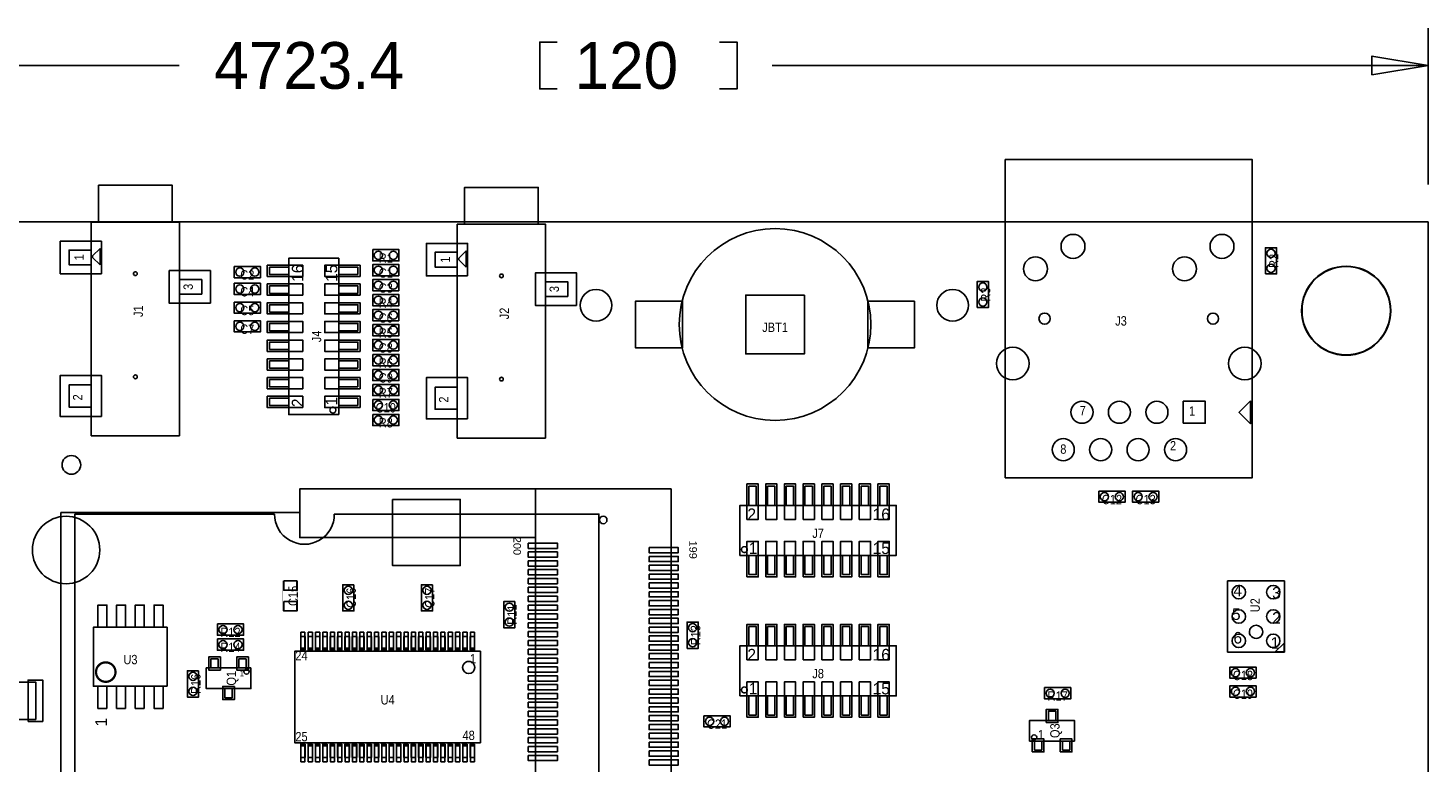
# Model space of a CAD drawing. Extents: x -41 to 122, y -10 to 118.
# Tile 4 of 4: x 25 to 120, y 68 to 118. Entities that reach past the tile are written whole.
import ezdxf
from ezdxf.enums import TextEntityAlignment as Align

# ---------------------------------------------------------------- set-up
doc = ezdxf.new("R2010")
doc.units = 0
for name, color, linetype in [('BOARD_GEOMETRY_DIMENSION', 3, 'CONTINUOUS'), ('BOARD_GEOMETRY_OUTLINE', 4, 'CONTINUOUS'), ('PACKAGE_GEOMETRY_ASSEMBLY_TOP', 5, 'CONTINUOUS'), ('PIN_TOP', 6, 'CONTINUOUS'), ('REF_DES_ASSEMBLY_TOP', 7, 'CONTINUOUS')]:
    doc.layers.add(name, color=color, linetype=linetype)

msp = doc.modelspace()

# ---------------------------------------------------------------- linework, layer by layer
at = {"layer": 'BOARD_GEOMETRY_DIMENSION'}
for points in [[(120.000014, 107.540044), (120.000014, 118.1608)], [(60.9092, 114.0333), (59.7281, 114.0333), (59.7281, 117.2083), (60.9092, 117.2083)], [(71.9328, 114.0333), (73.1139, 114.0333), (73.1139, 117.2083), (71.9328, 117.2083)], [(35.24885, 115.6208), (0.0254, 115.6208)], [(75.49515, 115.6208), (120.000014, 115.6208)]]:
    msp.add_lwpolyline(points, dxfattribs=at)
msp.add_lwpolyline([(116.190014, 114.9858), (120.000014, 115.6208), (116.190014, 116.2558)], close=True, dxfattribs=at)
at = {"layer": 'BOARD_GEOMETRY_OUTLINE'}
msp.add_lwpolyline([(0, 0), (0, 105.000044), (120.000014, 105.000044), (120.000014, 0)], close=True, dxfattribs=at)
at = {"layer": 'PACKAGE_GEOMETRY_ASSEMBLY_TOP'}
for points in [[(91.313, 87.648288), (91.313, 109.238288), (108.077, 109.238288), (108.077, 87.648288)], [(34.783522, 104.993186), (29.783278, 104.993186), (29.783278, 107.493308), (34.783522, 107.493308)], [(59.624722, 104.840786), (54.624478, 104.840786), (54.624478, 107.340908), (59.624722, 107.340908)], [(35.283394, 90.493088), (29.283406, 90.493088), (29.283406, 104.993186), (35.283394, 104.993186)], [(60.124594, 90.340688), (54.124606, 90.340688), (54.124606, 104.840786), (60.124594, 104.840786)], [(29.283406, 102.093268), (27.783282, 102.093268), (27.783282, 103.093266), (29.283406, 103.093266)], [(29.883354, 102.093268), (29.883354, 103.193088), (29.383482, 102.693216), (29.383482, 102.59314)], [(48.387, 103.124), (50.165, 103.124), (50.165, 102.362), (48.387, 102.362)], [(54.124606, 101.940868), (52.624482, 101.940868), (52.624482, 102.940866), (54.124606, 102.940866)], [(54.724554, 101.940868), (54.724554, 103.040688), (54.224682, 102.540816), (54.224682, 102.44074)], [(108.966, 101.473), (108.966, 103.251), (109.728, 103.251), (109.728, 101.473)], [(38.989, 101.981), (40.767, 101.981), (40.767, 101.219), (38.989, 101.219)], [(42.68597, 101.42855), (41.385998, 101.42855), (41.385998, 101.928676), (42.68597, 101.928676)], [(46.086014, 91.933522), (42.68597, 91.933522), (42.68597, 102.54361), (46.086014, 102.54361)], [(47.385986, 101.42855), (46.086014, 101.42855), (46.086014, 101.928676), (47.385986, 101.928676)], [(50.165, 101.346), (48.387, 101.346), (48.387, 102.108), (50.165, 102.108)], [(36.783518, 100.093272), (35.283394, 100.093272), (35.283394, 101.09327), (36.783518, 101.09327)], [(38.989, 100.838), (40.767, 100.838), (40.767, 100.076), (38.989, 100.076)], [(50.165, 100.33), (48.387, 100.33), (48.387, 101.092), (50.165, 101.092)], [(61.624718, 99.940872), (60.124594, 99.940872), (60.124594, 100.94087), (61.624718, 100.94087)], [(89.408, 99.187), (89.408, 100.965), (90.17, 100.965), (90.17, 99.187)], [(42.68597, 100.15855), (41.385998, 100.15855), (41.385998, 100.658676), (42.68597, 100.658676)], [(47.385986, 100.15855), (46.086014, 100.15855), (46.086014, 100.658676), (47.385986, 100.658676)], [(48.387, 100.076), (50.165, 100.076), (50.165, 99.314), (48.387, 99.314)], [(38.989, 99.568), (40.767, 99.568), (40.767, 98.806), (38.989, 98.806)], [(42.68597, 98.88855), (41.385998, 98.88855), (41.385998, 99.388676), (42.68597, 99.388676)], [(47.385986, 98.88855), (46.086014, 98.88855), (46.086014, 99.388676), (47.385986, 99.388676)], [(50.165, 98.298), (48.387, 98.298), (48.387, 99.06), (50.165, 99.06)], [(38.989, 98.298), (40.767, 98.298), (40.767, 97.536), (38.989, 97.536)], [(42.68597, 97.61855), (41.385998, 97.61855), (41.385998, 98.118676), (42.68597, 98.118676)], [(47.385986, 97.61855), (46.086014, 97.61855), (46.086014, 98.118676), (47.385986, 98.118676)], [(48.387, 98.044), (50.165, 98.044), (50.165, 97.282), (48.387, 97.282)], [(50.165, 96.266), (48.387, 96.266), (48.387, 97.028), (50.165, 97.028)], [(42.68597, 96.34855), (41.385998, 96.34855), (41.385998, 96.848676), (42.68597, 96.848676)], [(47.385986, 96.34855), (46.086014, 96.34855), (46.086014, 96.848676), (47.385986, 96.848676)], [(48.387, 96.012), (50.165, 96.012), (50.165, 95.25), (48.387, 95.25)], [(42.68597, 95.07855), (41.385998, 95.07855), (41.385998, 95.578676), (42.68597, 95.578676)], [(47.385986, 95.07855), (46.086014, 95.07855), (46.086014, 95.578676), (47.385986, 95.578676)], [(42.68597, 93.80855), (41.385998, 93.80855), (41.385998, 94.308676), (42.68597, 94.308676)], [(47.385986, 93.80855), (46.086014, 93.80855), (46.086014, 94.308676), (47.385986, 94.308676)], [(48.387, 94.996), (50.165, 94.996), (50.165, 94.234), (48.387, 94.234)], [(29.283406, 92.4433), (27.783282, 92.4433), (27.783282, 93.94317), (29.283406, 93.94317)], [(48.387, 93.98), (50.165, 93.98), (50.165, 93.218), (48.387, 93.218)], [(54.124606, 92.2909), (52.624482, 92.2909), (52.624482, 93.79077), (54.124606, 93.79077)], [(42.68597, 92.53855), (41.385998, 92.53855), (41.385998, 93.038676), (42.68597, 93.038676)], [(47.385986, 92.53855), (46.086014, 92.53855), (46.086014, 93.038676), (47.385986, 93.038676)], [(48.387, 92.964), (50.165, 92.964), (50.165, 92.202), (48.387, 92.202)], [(107.95, 92.855288), (107.95, 91.305888), (107.188, 92.067888), (107.188, 92.093288)], [(48.387, 91.948), (50.165, 91.948), (50.165, 91.186), (48.387, 91.186)], [(73.912984, 85.774022), (73.912984, 87.073994), (74.41311, 87.073994), (74.41311, 85.774022)], [(75.182984, 85.774022), (75.182984, 87.073994), (75.68311, 87.073994), (75.68311, 85.774022)], [(76.452984, 85.774022), (76.452984, 87.073994), (76.95311, 87.073994), (76.95311, 85.774022)], [(77.722984, 85.774022), (77.722984, 87.073994), (78.22311, 87.073994), (78.22311, 85.774022)], [(78.992984, 85.774022), (78.992984, 87.073994), (79.49311, 87.073994), (79.49311, 85.774022)], [(80.262984, 85.774022), (80.262984, 87.073994), (80.76311, 87.073994), (80.76311, 85.774022)], [(81.532984, 85.774022), (81.532984, 87.073994), (82.03311, 87.073994), (82.03311, 85.774022)], [(82.802984, 85.774022), (82.802984, 87.073994), (83.30311, 87.073994), (83.30311, 85.774022)], [(97.663, 86.741), (99.441, 86.741), (99.441, 85.979), (97.663, 85.979)], [(101.727, 85.979), (99.949, 85.979), (99.949, 86.741), (101.727, 86.741)], [(73.307956, 82.373978), (73.307956, 85.774022), (83.918044, 85.774022), (83.918044, 82.373978)], [(73.912984, 81.074006), (73.912984, 82.373978), (74.41311, 82.373978), (74.41311, 81.074006)], [(75.182984, 81.074006), (75.182984, 82.373978), (75.68311, 82.373978), (75.68311, 81.074006)], [(76.452984, 81.074006), (76.452984, 82.373978), (76.95311, 82.373978), (76.95311, 81.074006)], [(77.722984, 81.074006), (77.722984, 82.373978), (78.22311, 82.373978), (78.22311, 81.074006)], [(78.992984, 81.074006), (78.992984, 82.373978), (79.49311, 82.373978), (79.49311, 81.074006)], [(80.262984, 81.074006), (80.262984, 82.373978), (80.76311, 82.373978), (80.76311, 81.074006)], [(81.532984, 81.074006), (81.532984, 82.373978), (82.03311, 82.373978), (82.03311, 81.074006)], [(82.802984, 81.074006), (82.802984, 82.373978), (83.30311, 82.373978), (83.30311, 81.074006)], [(47.117, 80.391), (47.117, 78.613), (46.355, 78.613), (46.355, 80.391)], [(52.451, 80.391), (52.451, 78.613), (51.689, 78.613), (51.689, 80.391)], [(110.260892, 80.641952), (110.260892, 75.822048), (106.401108, 75.822048), (106.401108, 80.641952)], [(58.039, 79.248), (58.039, 77.47), (57.277, 77.47), (57.277, 79.248)], [(34.438844, 73.495408), (29.435044, 73.495408), (29.435044, 77.508608), (34.438844, 77.508608)], [(37.846, 77.724), (39.624, 77.724), (39.624, 76.962), (37.846, 76.962)], [(69.723, 76.073), (69.723, 77.851), (70.485, 77.851), (70.485, 76.073)], [(73.912984, 76.249022), (73.912984, 77.548994), (74.41311, 77.548994), (74.41311, 76.249022)], [(75.182984, 76.249022), (75.182984, 77.548994), (75.68311, 77.548994), (75.68311, 76.249022)], [(76.452984, 76.249022), (76.452984, 77.548994), (76.95311, 77.548994), (76.95311, 76.249022)], [(77.722984, 76.249022), (77.722984, 77.548994), (78.22311, 77.548994), (78.22311, 76.249022)], [(78.992984, 76.249022), (78.992984, 77.548994), (79.49311, 77.548994), (79.49311, 76.249022)], [(80.262984, 76.249022), (80.262984, 77.548994), (80.76311, 77.548994), (80.76311, 76.249022)], [(81.532984, 76.249022), (81.532984, 77.548994), (82.03311, 77.548994), (82.03311, 76.249022)], [(82.802984, 76.249022), (82.802984, 77.548994), (83.30311, 77.548994), (83.30311, 76.249022)], [(37.846, 76.708), (39.624, 76.708), (39.624, 75.946), (37.846, 75.946)], [(43.803062, 76.871068), (43.803062, 75.970892), (43.503088, 75.970892), (43.503088, 76.871068)], [(44.302934, 76.871068), (44.302934, 75.970892), (44.00296, 75.970892), (44.00296, 76.871068)], [(44.80306, 76.871068), (44.80306, 75.970892), (44.503086, 75.970892), (44.503086, 76.871068)], [(45.302932, 76.871068), (45.302932, 75.970892), (45.002958, 75.970892), (45.002958, 76.871068)], [(45.803058, 76.871068), (45.803058, 75.970892), (45.503084, 75.970892), (45.503084, 76.871068)], [(46.30293, 76.871068), (46.30293, 75.970892), (46.002956, 75.970892), (46.002956, 76.871068)], [(46.803056, 76.871068), (46.803056, 75.970892), (46.503082, 75.970892), (46.503082, 76.871068)], [(47.302928, 76.871068), (47.302928, 75.970892), (47.002954, 75.970892), (47.002954, 76.871068)], [(47.803054, 76.871068), (47.803054, 75.970892), (47.50308, 75.970892), (47.50308, 76.871068)], [(48.302926, 76.871068), (48.302926, 75.970892), (48.002952, 75.970892), (48.002952, 76.871068)], [(48.803052, 76.871068), (48.803052, 75.970892), (48.503078, 75.970892), (48.503078, 76.871068)], [(49.302924, 76.871068), (49.302924, 75.970892), (49.00295, 75.970892), (49.00295, 76.871068)], [(49.80305, 76.871068), (49.80305, 75.970892), (49.503076, 75.970892), (49.503076, 76.871068)], [(50.302922, 76.871068), (50.302922, 75.970892), (50.002948, 75.970892), (50.002948, 76.871068)], [(50.803048, 76.871068), (50.803048, 75.970892), (50.503074, 75.970892), (50.503074, 76.871068)], [(51.30292, 76.871068), (51.30292, 75.970892), (51.002946, 75.970892), (51.002946, 76.871068)], [(51.803046, 76.871068), (51.803046, 75.970892), (51.503072, 75.970892), (51.503072, 76.871068)], [(52.302918, 76.871068), (52.302918, 75.970892), (52.002944, 75.970892), (52.002944, 76.871068)], [(52.803044, 76.871068), (52.803044, 75.970892), (52.50307, 75.970892), (52.50307, 76.871068)], [(53.302916, 76.871068), (53.302916, 75.970892), (53.002942, 75.970892), (53.002942, 76.871068)], [(53.803042, 76.871068), (53.803042, 75.970892), (53.503068, 75.970892), (53.503068, 76.871068)], [(54.302914, 76.871068), (54.302914, 75.970892), (54.00294, 75.970892), (54.00294, 76.871068)], [(54.80304, 76.871068), (54.80304, 75.970892), (54.503066, 75.970892), (54.503066, 76.871068)], [(55.302912, 76.871068), (55.302912, 75.970892), (55.002938, 75.970892), (55.002938, 76.871068)], [(73.307956, 72.848978), (73.307956, 76.249022), (83.918044, 76.249022), (83.918044, 72.848978)], [(110.23092, 75.831954), (109.630972, 75.831954), (110.23092, 76.431902)], [(37.907976, 75.361038), (37.907976, 74.741024), (37.408104, 74.741024), (37.408104, 75.361038)], [(39.807896, 75.361038), (39.807896, 74.741024), (39.308024, 74.741024), (39.308024, 75.361038)], [(55.702962, 75.87107), (55.702962, 69.67093), (43.103038, 69.67093), (43.103038, 75.87107)], [(36.576, 74.549), (36.576, 72.771), (35.814, 72.771), (35.814, 74.549)], [(40.127936, 74.741024), (40.127936, 73.340976), (37.088064, 73.340976), (37.088064, 74.741024)], [(108.331, 74.041), (106.553, 74.041), (106.553, 74.803), (108.331, 74.803)], [(22.479, 71.247), (22.479, 73.787), (25.527, 73.787), (25.527, 71.247)], [(38.857936, 73.340976), (38.857936, 72.720962), (38.358064, 72.720962), (38.358064, 73.340976)], [(93.98, 73.406), (95.758, 73.406), (95.758, 72.644), (93.98, 72.644)], [(108.331, 72.771), (106.553, 72.771), (106.553, 73.533), (108.331, 73.533)], [(73.912984, 71.549006), (73.912984, 72.848978), (74.41311, 72.848978), (74.41311, 71.549006)], [(75.182984, 71.549006), (75.182984, 72.848978), (75.68311, 72.848978), (75.68311, 71.549006)], [(76.452984, 71.549006), (76.452984, 72.848978), (76.95311, 72.848978), (76.95311, 71.549006)], [(77.722984, 71.549006), (77.722984, 72.848978), (78.22311, 72.848978), (78.22311, 71.549006)], [(78.992984, 71.549006), (78.992984, 72.848978), (79.49311, 72.848978), (79.49311, 71.549006)], [(80.262984, 71.549006), (80.262984, 72.848978), (80.76311, 72.848978), (80.76311, 71.549006)], [(81.532984, 71.549006), (81.532984, 72.848978), (82.03311, 72.848978), (82.03311, 71.549006)], [(82.802984, 71.549006), (82.802984, 72.848978), (83.30311, 72.848978), (83.30311, 71.549006)], [(70.866, 71.501), (72.644, 71.501), (72.644, 70.739), (70.866, 70.739)], [(94.238064, 71.185024), (94.238064, 71.805038), (94.737936, 71.805038), (94.737936, 71.185024)], [(92.968064, 69.784976), (92.968064, 71.185024), (96.007936, 71.185024), (96.007936, 69.784976)], [(43.803062, 69.571108), (43.803062, 68.670932), (43.503088, 68.670932), (43.503088, 69.571108)], [(44.302934, 69.571108), (44.302934, 68.670932), (44.00296, 68.670932), (44.00296, 69.571108)], [(44.80306, 69.571108), (44.80306, 68.670932), (44.503086, 68.670932), (44.503086, 69.571108)], [(45.302932, 69.571108), (45.302932, 68.670932), (45.002958, 68.670932), (45.002958, 69.571108)], [(45.803058, 69.571108), (45.803058, 68.670932), (45.503084, 68.670932), (45.503084, 69.571108)], [(46.30293, 69.571108), (46.30293, 68.670932), (46.002956, 68.670932), (46.002956, 69.571108)], [(46.803056, 69.571108), (46.803056, 68.670932), (46.503082, 68.670932), (46.503082, 69.571108)], [(47.302928, 69.571108), (47.302928, 68.670932), (47.002954, 68.670932), (47.002954, 69.571108)], [(47.803054, 69.571108), (47.803054, 68.670932), (47.50308, 68.670932), (47.50308, 69.571108)], [(48.302926, 69.571108), (48.302926, 68.670932), (48.002952, 68.670932), (48.002952, 69.571108)], [(48.803052, 69.571108), (48.803052, 68.670932), (48.503078, 68.670932), (48.503078, 69.571108)], [(49.302924, 69.571108), (49.302924, 68.670932), (49.00295, 68.670932), (49.00295, 69.571108)], [(49.80305, 69.571108), (49.80305, 68.670932), (49.503076, 68.670932), (49.503076, 69.571108)], [(50.302922, 69.571108), (50.302922, 68.670932), (50.002948, 68.670932), (50.002948, 69.571108)], [(50.803048, 69.571108), (50.803048, 68.670932), (50.503074, 68.670932), (50.503074, 69.571108)], [(51.30292, 69.571108), (51.30292, 68.670932), (51.002946, 68.670932), (51.002946, 69.571108)], [(51.803046, 69.571108), (51.803046, 68.670932), (51.503072, 68.670932), (51.503072, 69.571108)], [(52.302918, 69.571108), (52.302918, 68.670932), (52.002944, 68.670932), (52.002944, 69.571108)], [(52.803044, 69.571108), (52.803044, 68.670932), (52.50307, 68.670932), (52.50307, 69.571108)], [(53.302916, 69.571108), (53.302916, 68.670932), (53.002942, 68.670932), (53.002942, 69.571108)], [(53.803042, 69.571108), (53.803042, 68.670932), (53.503068, 68.670932), (53.503068, 69.571108)], [(54.302914, 69.571108), (54.302914, 68.670932), (54.00294, 68.670932), (54.00294, 69.571108)], [(54.80304, 69.571108), (54.80304, 68.670932), (54.503066, 68.670932), (54.503066, 69.571108)], [(55.302912, 69.571108), (55.302912, 68.670932), (55.002938, 68.670932), (55.002938, 69.571108)], [(93.288104, 69.164962), (93.288104, 69.784976), (93.787976, 69.784976), (93.787976, 69.164962)], [(95.188024, 69.164962), (95.188024, 69.784976), (95.687896, 69.784976), (95.687896, 69.164962)]]:
    msp.add_lwpolyline(points, close=True, dxfattribs=at)
for points in [[(82.1944, 98.044, 1), (69.1896, 98.044, 1)], [(117.474238, 98.979482, 1), (111.42091, 98.979482, 1)], [(108.781088, 77.191108, 1), (107.880912, 77.190892, 1)], [(55.315612, 74.770996, 1), (54.490388, 74.771004, 1)], [(40.006016, 74.491088, 1), (39.649984, 74.490912, 1)], [(93.446092, 70.034912, 1), (93.089908, 70.035088, 1)]]:
    msp.add_lwpolyline(points, format="xyb", close=True, dxfattribs=at)
for points, const_width in [([(45.486066, 92.238576, 1), (45.885918, 92.238556, 1)], 0.100076), ([(73.61301, 82.973926, 1), (73.61299, 82.574074, 1)], 0.100076), ([(30.933644, 74.460608, 1), (29.612844, 74.460608, 1)], 0.1524), ([(73.61301, 73.448926, 1), (73.61299, 73.049074, 1)], 0.100076)]:
    msp.add_lwpolyline(points, format="xyb", close=True, dxfattribs=dict(at, const_width=const_width))
for points in [[(59.43346, 83.584288), (43.433492, 83.584288), (43.433492, 86.884256), (68.63334, 86.884256), (68.63334, 19.184112)], [(59.43346, 86.884256), (59.43346, 15.884144)], [(43.433492, 85.284056), (27.23134, 85.284056), (27.23134, 17.484344), (43.433492, 17.484344)], [(45.7835, 85.184234), (63.733426, 85.184234), (63.733426, 17.534128)]]:
    msp.add_lwpolyline(points, dxfattribs=at)
for points in [[(45.733462, 17.534128, 1.026301), (41.73347, 17.534128), (28.183332, 17.534128), (28.183332, 85.184234), (41.73347, 85.184234)], [(41.73347, 85.184234, 1.012439), (45.7835, 85.184234)]]:
    msp.add_lwpolyline(points, format="xyb", dxfattribs=at)
at = {"layer": 'PACKAGE_GEOMETRY_ASSEMBLY_TOP', "const_width": 0.0254}
msp.add_lwpolyline([(42.291, 78.613), (42.291, 80.645), (43.307, 80.645), (43.307, 78.613)], close=True, dxfattribs=at)
at = {"layer": 'PIN_TOP'}
for points in [[(29.980382, 101.48824), (27.186382, 101.48824), (27.186382, 103.69804), (29.980382, 103.69804)], [(54.821582, 101.33584), (52.027582, 101.33584), (52.027582, 103.54564), (54.821582, 103.54564)], [(37.380418, 99.488244), (34.586418, 99.488244), (34.586418, 101.698044), (37.380418, 101.698044)], [(43.636184, 101.302566), (41.235884, 101.302566), (41.235884, 102.064566), (43.636184, 102.064566)], [(47.5361, 101.302566), (45.1358, 101.302566), (45.1358, 102.064566), (47.5361, 102.064566)], [(43.636184, 100.032566), (41.235884, 100.032566), (41.235884, 100.794566), (43.636184, 100.794566)], [(47.5361, 100.032566), (45.1358, 100.032566), (45.1358, 100.794566), (47.5361, 100.794566)], [(62.221618, 99.335844), (59.427618, 99.335844), (59.427618, 101.545644), (62.221618, 101.545644)], [(77.6859, 100.0379), (77.6859, 96.0501), (73.6981, 96.0501), (73.6981, 100.0379)], [(43.636184, 98.762566), (41.235884, 98.762566), (41.235884, 99.524566), (43.636184, 99.524566)], [(47.5361, 98.762566), (45.1358, 98.762566), (45.1358, 99.524566), (47.5361, 99.524566)], [(69.4055, 99.6315), (69.4055, 96.4565), (66.2305, 96.4565), (66.2305, 99.6315)], [(85.1535, 99.6315), (85.1535, 96.4565), (81.9785, 96.4565), (81.9785, 99.6315)], [(43.636184, 97.492566), (41.235884, 97.492566), (41.235884, 98.254566), (43.636184, 98.254566)], [(47.5361, 97.492566), (45.1358, 97.492566), (45.1358, 98.254566), (47.5361, 98.254566)], [(43.636184, 96.222566), (41.235884, 96.222566), (41.235884, 96.984566), (43.636184, 96.984566)], [(47.5361, 96.222566), (45.1358, 96.222566), (45.1358, 96.984566), (47.5361, 96.984566)], [(43.636184, 94.952566), (41.235884, 94.952566), (41.235884, 95.714566), (43.636184, 95.714566)], [(47.5361, 94.952566), (45.1358, 94.952566), (45.1358, 95.714566), (47.5361, 95.714566)], [(29.980382, 91.796108), (27.186382, 91.796108), (27.186382, 94.590108), (29.980382, 94.590108)], [(43.636184, 93.682566), (41.235884, 93.682566), (41.235884, 94.444566), (43.636184, 94.444566)], [(47.5361, 93.682566), (45.1358, 93.682566), (45.1358, 94.444566), (47.5361, 94.444566)], [(54.821582, 91.643708), (52.027582, 91.643708), (52.027582, 94.437708), (54.821582, 94.437708)], [(43.636184, 92.412566), (41.235884, 92.412566), (41.235884, 93.174566), (43.636184, 93.174566)], [(47.5361, 92.412566), (45.1358, 92.412566), (45.1358, 93.174566), (47.5361, 93.174566)], [(103.3907, 91.343988), (103.3907, 92.842588), (104.8893, 92.842588), (104.8893, 91.343988)], [(73.787, 84.823808), (73.787, 87.224108), (74.549, 87.224108), (74.549, 84.823808)], [(75.057, 84.823808), (75.057, 87.224108), (75.819, 87.224108), (75.819, 84.823808)], [(76.327, 84.823808), (76.327, 87.224108), (77.089, 87.224108), (77.089, 84.823808)], [(77.597, 84.823808), (77.597, 87.224108), (78.359, 87.224108), (78.359, 84.823808)], [(78.867, 84.823808), (78.867, 87.224108), (79.629, 87.224108), (79.629, 84.823808)], [(80.137, 84.823808), (80.137, 87.224108), (80.899, 87.224108), (80.899, 84.823808)], [(81.407, 84.823808), (81.407, 87.224108), (82.169, 87.224108), (82.169, 84.823808)], [(82.677, 84.823808), (82.677, 87.224108), (83.439, 87.224108), (83.439, 84.823808)], [(49.734724, 86.1822), (54.332124, 86.1822), (54.332124, 81.6864), (49.734724, 81.6864)], [(58.942732, 83.211924), (60.923932, 83.211924), (60.923932, 82.856324), (58.942732, 82.856324)], [(67.142868, 82.91195), (69.124068, 82.91195), (69.124068, 82.55635), (67.142868, 82.55635)], [(73.787, 80.923892), (73.787, 83.324192), (74.549, 83.324192), (74.549, 80.923892)], [(75.057, 80.923892), (75.057, 83.324192), (75.819, 83.324192), (75.819, 80.923892)], [(76.327, 80.923892), (76.327, 83.324192), (77.089, 83.324192), (77.089, 80.923892)], [(77.597, 80.923892), (77.597, 83.324192), (78.359, 83.324192), (78.359, 80.923892)], [(78.867, 80.923892), (78.867, 83.324192), (79.629, 83.324192), (79.629, 80.923892)], [(80.137, 80.923892), (80.137, 83.324192), (80.899, 83.324192), (80.899, 80.923892)], [(81.407, 80.923892), (81.407, 83.324192), (82.169, 83.324192), (82.169, 80.923892)], [(82.677, 80.923892), (82.677, 83.324192), (83.439, 83.324192), (83.439, 80.923892)], [(58.942732, 82.611976), (60.923932, 82.611976), (60.923932, 82.256376), (58.942732, 82.256376)], [(58.942732, 82.012028), (60.923932, 82.012028), (60.923932, 81.656428), (58.942732, 81.656428)], [(67.142868, 82.312002), (69.124068, 82.312002), (69.124068, 81.956402), (67.142868, 81.956402)], [(67.142868, 81.712054), (69.124068, 81.712054), (69.124068, 81.356454), (67.142868, 81.356454)], [(58.942732, 81.41208), (60.923932, 81.41208), (60.923932, 81.05648), (58.942732, 81.05648)], [(58.942732, 80.812132), (60.923932, 80.812132), (60.923932, 80.456532), (58.942732, 80.456532)], [(67.142868, 81.112106), (69.124068, 81.112106), (69.124068, 80.756506), (67.142868, 80.756506)], [(42.3545, 80.645), (43.2435, 80.645), (43.2435, 80.01), (42.3545, 80.01)], [(58.942732, 80.21193), (60.923932, 80.21193), (60.923932, 79.85633), (58.942732, 79.85633)], [(67.142868, 80.511904), (69.124068, 80.511904), (69.124068, 80.156304), (67.142868, 80.156304)], [(67.142868, 79.911956), (69.124068, 79.911956), (69.124068, 79.556356), (67.142868, 79.556356)], [(30.349444, 77.508608), (29.739844, 77.508608), (29.739844, 79.007208), (30.349444, 79.007208)], [(31.619444, 77.508608), (31.009844, 77.508608), (31.009844, 79.007208), (31.619444, 79.007208)], [(32.889444, 77.508608), (32.279844, 77.508608), (32.279844, 79.007208), (32.889444, 79.007208)], [(34.159444, 77.508608), (33.549844, 77.508608), (33.549844, 79.007208), (34.159444, 79.007208)], [(42.3545, 79.248), (43.2435, 79.248), (43.2435, 78.613), (42.3545, 78.613)], [(58.942732, 79.611982), (60.923932, 79.611982), (60.923932, 79.256382), (58.942732, 79.256382)], [(58.942732, 79.012034), (60.923932, 79.012034), (60.923932, 78.656434), (58.942732, 78.656434)], [(67.142868, 79.312008), (69.124068, 79.312008), (69.124068, 78.956408), (67.142868, 78.956408)], [(58.942732, 78.412086), (60.923932, 78.412086), (60.923932, 78.056486), (58.942732, 78.056486)], [(67.142868, 78.71206), (69.124068, 78.71206), (69.124068, 78.35646), (67.142868, 78.35646)], [(67.142868, 78.112112), (69.124068, 78.112112), (69.124068, 77.756512), (67.142868, 77.756512)], [(43.792648, 77.166978), (43.792648, 76.074778), (43.513248, 76.074778), (43.513248, 77.166978)], [(44.292774, 77.166978), (44.292774, 76.074778), (44.013374, 76.074778), (44.013374, 77.166978)], [(44.792646, 77.166978), (44.792646, 76.074778), (44.513246, 76.074778), (44.513246, 77.166978)], [(45.292772, 77.166978), (45.292772, 76.074778), (45.013372, 76.074778), (45.013372, 77.166978)], [(45.792644, 77.166978), (45.792644, 76.074778), (45.513244, 76.074778), (45.513244, 77.166978)], [(46.29277, 77.166978), (46.29277, 76.074778), (46.01337, 76.074778), (46.01337, 77.166978)], [(46.792642, 77.166978), (46.792642, 76.074778), (46.513242, 76.074778), (46.513242, 77.166978)], [(47.292768, 77.166978), (47.292768, 76.074778), (47.013368, 76.074778), (47.013368, 77.166978)], [(47.79264, 77.166978), (47.79264, 76.074778), (47.51324, 76.074778), (47.51324, 77.166978)], [(48.292766, 77.166978), (48.292766, 76.074778), (48.013366, 76.074778), (48.013366, 77.166978)], [(48.792638, 77.166978), (48.792638, 76.074778), (48.513238, 76.074778), (48.513238, 77.166978)], [(49.292764, 77.166978), (49.292764, 76.074778), (49.013364, 76.074778), (49.013364, 77.166978)], [(49.792636, 77.166978), (49.792636, 76.074778), (49.513236, 76.074778), (49.513236, 77.166978)], [(50.292762, 77.166978), (50.292762, 76.074778), (50.013362, 76.074778), (50.013362, 77.166978)], [(50.792634, 77.166978), (50.792634, 76.074778), (50.513234, 76.074778), (50.513234, 77.166978)], [(51.29276, 77.166978), (51.29276, 76.074778), (51.01336, 76.074778), (51.01336, 77.166978)], [(51.792632, 77.166978), (51.792632, 76.074778), (51.513232, 76.074778), (51.513232, 77.166978)], [(52.292758, 77.166978), (52.292758, 76.074778), (52.013358, 76.074778), (52.013358, 77.166978)], [(52.79263, 77.166978), (52.79263, 76.074778), (52.51323, 76.074778), (52.51323, 77.166978)], [(53.292756, 77.166978), (53.292756, 76.074778), (53.013356, 76.074778), (53.013356, 77.166978)], [(53.792628, 77.166978), (53.792628, 76.074778), (53.513228, 76.074778), (53.513228, 77.166978)], [(54.292754, 77.166978), (54.292754, 76.074778), (54.013354, 76.074778), (54.013354, 77.166978)], [(54.792626, 77.166978), (54.792626, 76.074778), (54.513226, 76.074778), (54.513226, 77.166978)], [(55.292752, 77.166978), (55.292752, 76.074778), (55.013352, 76.074778), (55.013352, 77.166978)], [(58.942732, 77.812138), (60.923932, 77.812138), (60.923932, 77.456538), (58.942732, 77.456538)], [(58.942732, 77.211936), (60.923932, 77.211936), (60.923932, 76.856336), (58.942732, 76.856336)], [(67.142868, 77.51191), (69.124068, 77.51191), (69.124068, 77.15631), (67.142868, 77.15631)], [(73.787, 75.298808), (73.787, 77.699108), (74.549, 77.699108), (74.549, 75.298808)], [(75.057, 75.298808), (75.057, 77.699108), (75.819, 77.699108), (75.819, 75.298808)], [(76.327, 75.298808), (76.327, 77.699108), (77.089, 77.699108), (77.089, 75.298808)], [(77.597, 75.298808), (77.597, 77.699108), (78.359, 77.699108), (78.359, 75.298808)], [(78.867, 75.298808), (78.867, 77.699108), (79.629, 77.699108), (79.629, 75.298808)], [(80.137, 75.298808), (80.137, 77.699108), (80.899, 77.699108), (80.899, 75.298808)], [(81.407, 75.298808), (81.407, 77.699108), (82.169, 77.699108), (82.169, 75.298808)], [(82.677, 75.298808), (82.677, 77.699108), (83.439, 77.699108), (83.439, 75.298808)], [(58.942732, 76.611988), (60.923932, 76.611988), (60.923932, 76.256388), (58.942732, 76.256388)], [(58.942732, 76.01204), (60.923932, 76.01204), (60.923932, 75.65644), (58.942732, 75.65644)], [(67.142868, 76.911962), (69.124068, 76.911962), (69.124068, 76.556362), (67.142868, 76.556362)], [(67.142868, 76.312014), (69.124068, 76.312014), (69.124068, 75.956414), (67.142868, 75.956414)], [(38.05174, 75.485498), (38.05174, 74.596498), (37.26434, 74.596498), (37.26434, 75.485498)], [(39.95166, 75.485498), (39.95166, 74.596498), (39.16426, 74.596498), (39.16426, 75.485498)], [(58.942732, 75.412092), (60.923932, 75.412092), (60.923932, 75.056492), (58.942732, 75.056492)], [(67.142868, 75.712066), (69.124068, 75.712066), (69.124068, 75.356466), (67.142868, 75.356466)], [(67.142868, 75.112118), (69.124068, 75.112118), (69.124068, 74.756518), (67.142868, 74.756518)], [(58.942732, 74.81189), (60.923932, 74.81189), (60.923932, 74.45629), (58.942732, 74.45629)], [(58.942732, 74.211942), (60.923932, 74.211942), (60.923932, 73.856342), (58.942732, 73.856342)], [(67.142868, 74.511916), (69.124068, 74.511916), (69.124068, 74.156316), (67.142868, 74.156316)], [(25.0063, 71.12), (25.0063, 73.914), (25.9969, 73.914), (25.9969, 71.12)], [(30.349444, 71.996808), (29.739844, 71.996808), (29.739844, 73.495408), (30.349444, 73.495408)], [(31.619444, 71.996808), (31.009844, 71.996808), (31.009844, 73.495408), (31.619444, 73.495408)], [(32.889444, 71.996808), (32.279844, 71.996808), (32.279844, 73.495408), (32.889444, 73.495408)], [(34.159444, 71.996808), (33.549844, 71.996808), (33.549844, 73.495408), (34.159444, 73.495408)], [(39.0017, 73.485502), (39.0017, 72.596502), (38.2143, 72.596502), (38.2143, 73.485502)], [(58.942732, 73.611994), (60.923932, 73.611994), (60.923932, 73.256394), (58.942732, 73.256394)], [(67.142868, 73.911968), (69.124068, 73.911968), (69.124068, 73.556368), (67.142868, 73.556368)], [(67.142868, 73.31202), (69.124068, 73.31202), (69.124068, 72.95642), (67.142868, 72.95642)], [(73.787, 71.398892), (73.787, 73.799192), (74.549, 73.799192), (74.549, 71.398892)], [(75.057, 71.398892), (75.057, 73.799192), (75.819, 73.799192), (75.819, 71.398892)], [(76.327, 71.398892), (76.327, 73.799192), (77.089, 73.799192), (77.089, 71.398892)], [(77.597, 71.398892), (77.597, 73.799192), (78.359, 73.799192), (78.359, 71.398892)], [(78.867, 71.398892), (78.867, 73.799192), (79.629, 73.799192), (79.629, 71.398892)], [(80.137, 71.398892), (80.137, 73.799192), (80.899, 73.799192), (80.899, 71.398892)], [(81.407, 71.398892), (81.407, 73.799192), (82.169, 73.799192), (82.169, 71.398892)], [(82.677, 71.398892), (82.677, 73.799192), (83.439, 73.799192), (83.439, 71.398892)], [(58.942732, 73.012046), (60.923932, 73.012046), (60.923932, 72.656446), (58.942732, 72.656446)], [(58.942732, 72.412098), (60.923932, 72.412098), (60.923932, 72.056498), (58.942732, 72.056498)], [(67.142868, 72.712072), (69.124068, 72.712072), (69.124068, 72.356472), (67.142868, 72.356472)], [(58.942732, 71.811896), (60.923932, 71.811896), (60.923932, 71.456296), (58.942732, 71.456296)], [(67.142868, 72.112124), (69.124068, 72.112124), (69.124068, 71.756524), (67.142868, 71.756524)], [(67.142868, 71.511922), (69.124068, 71.511922), (69.124068, 71.156322), (67.142868, 71.156322)], [(94.0943, 71.040498), (94.0943, 71.929498), (94.8817, 71.929498), (94.8817, 71.040498)], [(58.942732, 71.211948), (60.923932, 71.211948), (60.923932, 70.856348), (58.942732, 70.856348)], [(58.942732, 70.612), (60.923932, 70.612), (60.923932, 70.2564), (58.942732, 70.2564)], [(67.142868, 70.911974), (69.124068, 70.911974), (69.124068, 70.556374), (67.142868, 70.556374)], [(67.142868, 70.312026), (69.124068, 70.312026), (69.124068, 69.956426), (67.142868, 69.956426)], [(43.792648, 69.467222), (43.792648, 68.375022), (43.513248, 68.375022), (43.513248, 69.467222)], [(44.292774, 69.467222), (44.292774, 68.375022), (44.013374, 68.375022), (44.013374, 69.467222)], [(44.792646, 69.467222), (44.792646, 68.375022), (44.513246, 68.375022), (44.513246, 69.467222)], [(45.292772, 69.467222), (45.292772, 68.375022), (45.013372, 68.375022), (45.013372, 69.467222)], [(45.792644, 69.467222), (45.792644, 68.375022), (45.513244, 68.375022), (45.513244, 69.467222)], [(46.29277, 69.467222), (46.29277, 68.375022), (46.01337, 68.375022), (46.01337, 69.467222)], [(46.792642, 69.467222), (46.792642, 68.375022), (46.513242, 68.375022), (46.513242, 69.467222)], [(47.292768, 69.467222), (47.292768, 68.375022), (47.013368, 68.375022), (47.013368, 69.467222)], [(47.79264, 69.467222), (47.79264, 68.375022), (47.51324, 68.375022), (47.51324, 69.467222)], [(48.292766, 69.467222), (48.292766, 68.375022), (48.013366, 68.375022), (48.013366, 69.467222)], [(48.792638, 69.467222), (48.792638, 68.375022), (48.513238, 68.375022), (48.513238, 69.467222)], [(49.292764, 69.467222), (49.292764, 68.375022), (49.013364, 68.375022), (49.013364, 69.467222)], [(49.792636, 69.467222), (49.792636, 68.375022), (49.513236, 68.375022), (49.513236, 69.467222)], [(50.292762, 69.467222), (50.292762, 68.375022), (50.013362, 68.375022), (50.013362, 69.467222)], [(50.792634, 69.467222), (50.792634, 68.375022), (50.513234, 68.375022), (50.513234, 69.467222)], [(51.29276, 69.467222), (51.29276, 68.375022), (51.01336, 68.375022), (51.01336, 69.467222)], [(51.792632, 69.467222), (51.792632, 68.375022), (51.513232, 68.375022), (51.513232, 69.467222)], [(52.292758, 69.467222), (52.292758, 68.375022), (52.013358, 68.375022), (52.013358, 69.467222)], [(52.79263, 69.467222), (52.79263, 68.375022), (52.51323, 68.375022), (52.51323, 69.467222)], [(53.292756, 69.467222), (53.292756, 68.375022), (53.013356, 68.375022), (53.013356, 69.467222)], [(53.792628, 69.467222), (53.792628, 68.375022), (53.513228, 68.375022), (53.513228, 69.467222)], [(54.292754, 69.467222), (54.292754, 68.375022), (54.013354, 68.375022), (54.013354, 69.467222)], [(54.792626, 69.467222), (54.792626, 68.375022), (54.513226, 68.375022), (54.513226, 69.467222)], [(55.292752, 69.467222), (55.292752, 68.375022), (55.013352, 68.375022), (55.013352, 69.467222)], [(58.942732, 70.012052), (60.923932, 70.012052), (60.923932, 69.656452), (58.942732, 69.656452)], [(58.942732, 69.412104), (60.923932, 69.412104), (60.923932, 69.056504), (58.942732, 69.056504)], [(67.142868, 69.712078), (69.124068, 69.712078), (69.124068, 69.356478), (67.142868, 69.356478)], [(93.14434, 69.040502), (93.14434, 69.929502), (93.93174, 69.929502), (93.93174, 69.040502)], [(95.04426, 69.040502), (95.04426, 69.929502), (95.83166, 69.929502), (95.83166, 69.040502)], [(58.942732, 68.811902), (60.923932, 68.811902), (60.923932, 68.456302), (58.942732, 68.456302)], [(67.142868, 69.11213), (69.124068, 69.11213), (69.124068, 68.75653), (67.142868, 68.75653)], [(67.142868, 68.511928), (69.124068, 68.511928), (69.124068, 68.156328), (67.142868, 68.156328)]]:
    msp.add_lwpolyline(points, close=True, dxfattribs=at)
for centre, radius in [((95.9104, 103.345488), 0.8128), ((106.0196, 103.345488), 0.8128), ((48.768, 102.743), 0.2794), ((49.784, 102.743), 0.2794), ((93.3704, 101.821488), 0.8128), ((103.4796, 101.821488), 0.8128), ((109.347, 102.87), 0.2794), ((39.37, 101.6), 0.2794), ((40.386, 101.6), 0.2794), ((48.768, 101.727), 0.2794), ((49.784, 101.727), 0.2794), ((109.347, 101.854), 0.2794), ((114.447574, 98.979482), 2.9972), ((32.2834, 101.49332), 0.127), ((39.37, 100.457), 0.2794), ((40.386, 100.457), 0.2794), ((48.768, 100.711), 0.2794), ((49.784, 100.711), 0.2794), ((57.1246, 101.34092), 0.127), ((89.789, 100.584), 0.2794), ((48.768, 99.695), 0.2794), ((49.784, 99.695), 0.2794), ((63.541148, 99.34829), 1.0795), ((87.741252, 99.34829), 1.0795), ((89.789, 99.568), 0.2794), ((39.37, 99.187), 0.2794), ((40.386, 99.187), 0.2794), ((48.768, 98.679), 0.2794), ((49.784, 98.679), 0.2794), ((93.98, 98.443288), 0.381), ((105.41, 98.443288), 0.381), ((39.37, 97.917), 0.2794), ((40.386, 97.917), 0.2794), ((48.768, 97.663), 0.2794), ((49.784, 97.663), 0.2794), ((48.768, 96.647), 0.2794), ((49.784, 96.647), 0.2794), ((91.821, 95.395288), 1.1049), ((107.569, 95.395288), 1.1049), ((48.768, 95.631), 0.2794), ((49.784, 95.631), 0.2794), ((32.2834, 94.49308), 0.127), ((48.768, 94.615), 0.2794), ((49.784, 94.615), 0.2794), ((57.1246, 94.34068), 0.127), ((48.768, 93.599), 0.2794), ((49.784, 93.599), 0.2794), ((48.768, 92.583), 0.2794), ((49.784, 92.583), 0.2794), ((96.52, 92.093288), 0.7493), ((99.06, 92.093288), 0.7493), ((101.6, 92.093288), 0.7493), ((48.768, 91.567), 0.2794), ((49.784, 91.567), 0.2794), ((95.25, 89.553288), 0.7493), ((97.79, 89.553288), 0.7493), ((100.33, 89.553288), 0.7493), ((102.87, 89.553288), 0.7493), ((27.94, 88.519), 0.635), ((98.044, 86.36), 0.2794), ((99.06, 86.36), 0.2794), ((100.33, 86.36), 0.2794), ((101.346, 86.36), 0.2794), ((27.581606, 82.744564), 2.286), ((64.0334, 84.784184), 0.254), ((46.736, 80.01), 0.2794), ((52.07, 80.01), 0.2794), ((107.1626, 79.883), 0.4572), ((109.4994, 79.883), 0.4572), ((46.736, 78.994), 0.2794), ((52.07, 78.994), 0.2794), ((57.658, 78.867), 0.2794), ((57.658, 77.851), 0.2794), ((107.1626, 78.232), 0.4572), ((109.4994, 78.232), 0.4572), ((38.227, 77.343), 0.2794), ((39.243, 77.343), 0.2794), ((70.104, 77.47), 0.2794), ((107.1626, 76.581), 0.4572), ((109.4994, 76.581), 0.4572), ((38.227, 76.327), 0.2794), ((39.243, 76.327), 0.2794), ((70.104, 76.454), 0.2794), ((36.195, 74.168), 0.2794), ((106.934, 74.422), 0.2794), ((107.95, 74.422), 0.2794), ((36.195, 73.152), 0.2794), ((94.361, 73.025), 0.2794), ((95.377, 73.025), 0.2794), ((106.934, 73.152), 0.2794), ((107.95, 73.152), 0.2794), ((71.247, 71.12), 0.2794), ((72.263, 71.12), 0.2794)]:
    msp.add_circle(centre, radius, dxfattribs=at)

# ---------------------------------------------------------------- texts
at = {"layer": 'BOARD_GEOMETRY_DIMENSION', "width": 0.992}
for s, p in [('4723.4', (37.6301, 114.0333)), ('120', (62.0903, 114.0333))]:
    msp.add_text(s, height=3.175, dxfattribs=at).set_placement(p)
at = {"layer": 'PACKAGE_GEOMETRY_ASSEMBLY_TOP'}
for s, height, rotation, width, p in [('1', 0.635, 90, 0.88, (28.78328, 102.393242)), ('1', 0.635, 90, 0.88, (53.62448, 102.240842)), ('3', 0.635, 90, 0.88, (36.183316, 100.393246)), ('3', 0.635, 90, 0.88, (61.024516, 100.240846)), ('2', 0.635, 90, 0.88, (28.683458, 92.893134)), ('2', 0.635, 90, 0.88, (53.524658, 92.740734)), ('200', 0.510032, 270, 1.095618, (57.9374, 83.6422)), ('199', 0.510032, 270, 1.095618, (69.8754, 83.3882))]:
    msp.add_text(s, height=height, rotation=rotation, dxfattribs=dict(at, width=width)).set_placement(p)
for s, p in [('16', (43.685968, 100.938584)), ('15', (45.985938, 100.938584)), ('2', (43.685968, 92.438474)), ('1', (45.985938, 92.53855)), ('1', (30.349444, 70.777608))]:
    msp.add_text(s, height=0.7874, rotation=90, dxfattribs=at).set_placement(p)
for s, height, width, p in [('7', 0.635, 0.88, (96.3676, 91.890088)), ('1', 0.635, 0.88, (103.7844, 91.864688)), ('8', 0.635, 0.88, (95.0468, 89.273888)), ('2', 0.635, 0.88, (102.489, 89.502488)), ('24', 0.635, 0.88, (43.140884, 75.262994)), ('1', 0.635, 0.88, (54.991, 75.057)), ('1', 0.4064, 0.81125, (39.37, 74.168)), ('25', 0.635, 0.88, (43.140884, 69.762878)), ('48', 0.635, 0.88, (54.483, 69.85)), ('1', 0.635, 0.88, (93.52788, 69.894958))]:
    msp.add_text(s, height=height, dxfattribs=dict(at, width=width)).set_placement(p)
for s, p in [('2', (73.812908, 84.774024)), ('16', (82.313018, 84.774024)), ('1', (73.912984, 82.474054)), ('15', (82.313018, 82.474054)), ('4', (106.796078, 79.596996)), ('3', (109.422946, 79.443072)), ('5', (106.696002, 77.99705)), ('2', (109.422946, 77.74305)), ('6', (106.796078, 76.397104)), ('2', (73.812908, 75.249024)), ('16', (82.313018, 75.249024)), ('1', (109.323124, 76.043028)), ('1', (73.912984, 72.949054)), ('15', (82.313018, 72.949054))]:
    msp.add_text(s, height=0.7874, dxfattribs=at).set_placement(p)
at = {"layer": 'REF_DES_ASSEMBLY_TOP', "width": 0.88}
for s, p in [('R1', (49.276, 102.235)), ('C2', (39.878, 101.092)), ('C1', (49.276, 101.219)), ('C3', (49.276, 100.203)), ('C4', (39.878, 99.949)), ('R4', (49.276, 99.187)), ('C5', (39.878, 98.679)), ('C6', (49.276, 98.171)), ('C7', (39.878, 97.409)), ('JBT1', (75.692, 97.536)), ('J3', (99.16795, 97.973388)), ('R5', (49.276, 97.155)), ('C8', (49.276, 96.139)), ('R6', (49.276, 95.123)), ('C9', (49.276, 94.107)), ('R7', (49.276, 93.091)), ('C10', (49.276, 92.075)), ('R8', (49.276, 91.059)), ('C12', (98.552, 85.852)), ('C13', (100.838, 85.852)), ('J7', (78.613, 83.566)), ('R12', (38.735, 76.835)), ('R14', (38.735, 75.819)), ('U3', (31.949644, 74.994008)), ('J8', (78.613, 74.041)), ('C18', (107.442, 73.914)), ('C19', (107.442, 72.644)), ('U4', (49.403, 72.263)), ('R17', (94.869, 72.517)), ('C21', (71.755, 70.612))]:
    msp.add_text(s, height=0.635, dxfattribs=at).set_placement(p, align=Align.CENTER)
for s, p in [('R2', (109.855, 102.362)), ('R3', (90.297, 100.076)), ('J1', (32.7914, 98.94316)), ('J2', (57.6326, 98.79076)), ('J4', (44.893992, 97.238566)), ('C15', (43.307, 79.629)), ('C16', (47.244, 79.502)), ('C17', (52.578, 79.502)), ('R11', (58.166, 78.359)), ('U2', (108.585, 78.994)), ('R13', (70.612, 76.962)), ('R16', (36.703, 73.66)), ('Q1', (39.11092, 74.041)), ('Q3', (95.00108, 70.485))]:
    msp.add_text(s, height=0.635, rotation=90, dxfattribs=at).set_placement(p, align=Align.CENTER)

doc.saveas('drawing.dxf')
